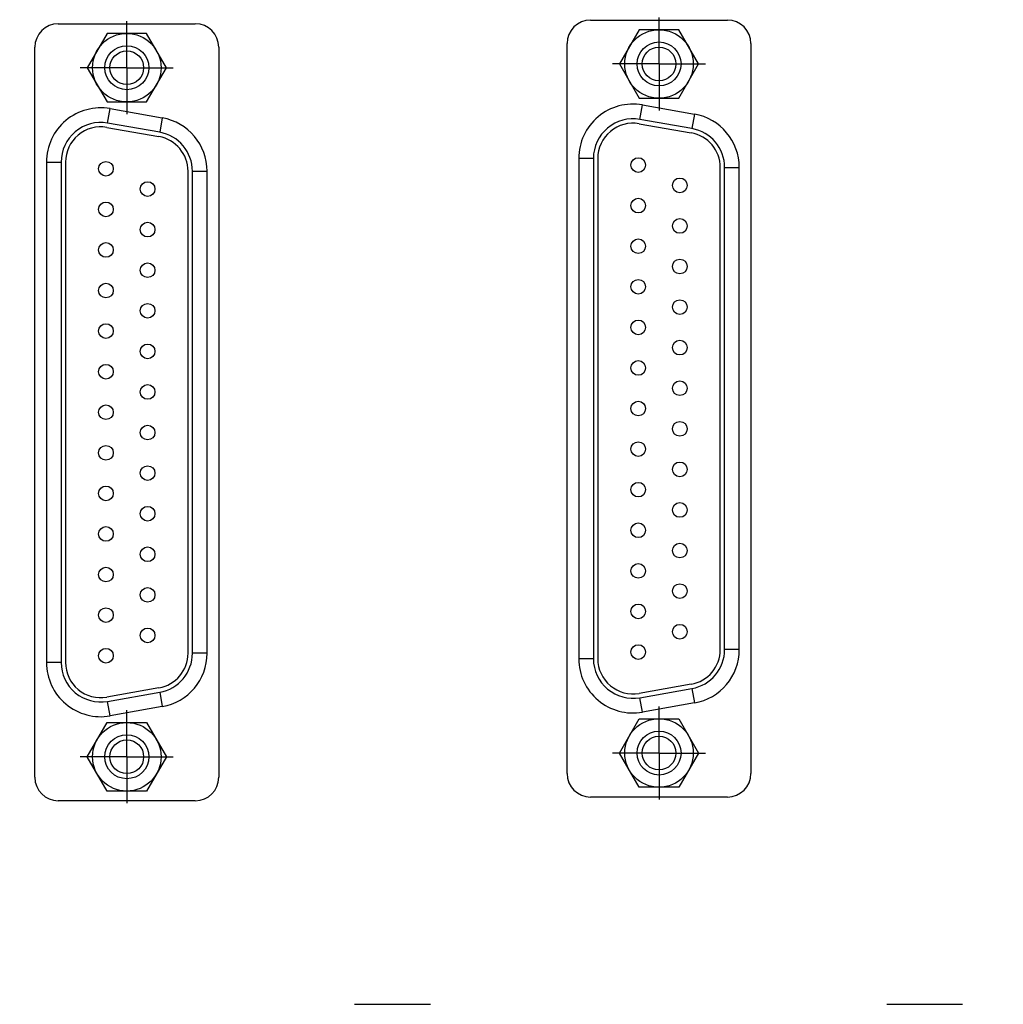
# Model space of a CAD drawing. Header units: inches. Extents: x 0 to 34, y 0 to 22.
# Tile 16 of 84: x 15.5 to 18.2, y 9.3 to 11.9. Entities that reach past the tile are written whole.
import ezdxf

# ---------------------------------------------------------------- set-up
doc = ezdxf.new("R2010")
doc.units = ezdxf.units.IN
doc.header["$LTSCALE"] = 1.87
doc.header["$MEASUREMENT"] = 0
doc.linetypes.add('CENTER', pattern=[0.6, 0.375, -0.075, 0.075, -0.075])
doc.layers.get('0').update_dxf_attribs({"linetype": 'CONTINUOUS'})
doc.layers.add('DEFAULT_1', color=7, linetype='CENTER')
doc.layers.add('DIMENSIONS', color=7, linetype='CONTINUOUS')
doc.styles.get("Standard").update_dxf_attribs({"font": 'txt', "width": 0.8})
doc.dimstyles.new('DIMSTYLE_2', dxfattribs={"dimtxt": 0.125, "dimasz": 0.18, "dimexe": 0.125, "dimexo": 0.0625, "dimgap": 0.03125, "dimtad": 0, "dimtih": 1, "dimtoh": 1, "dimdec": 3, "dimzin": 4, "dimdsep": 46, "dimtxsty": 'STANDARD', "dimblk": '_FILLED', "dimblk1": '_FILLED', "dimblk2": '_FILLED', "dimcen": 0.09, "dimadec": 0, "dimazin": 0, "dimtp": 0.001, "dimtm": 0.001, "dimtfac": 1, "dimtdec": 3, "dimtofl": 0, "dimtmove": 0, "dimatfit": 3, "dimldrblk": '_FILLED', "dimfxl": 1, "dimtolj": 1, "dimtzin": 4, "dimarcsym": 0})

# ---------------------------------------------------------------- blocks, each defined once
blk = doc.blocks.new('*D87')
at = {"layer": 'DIMENSIONS', "color": 2, "linetype": 'CONTINUOUS'}
blk.add_line((15.8061, 12.0049), (15.8061, 18.8345), dxfattribs=at)
at = {"layer": 'DIMENSIONS', "color": 2, "linetype": 'CONTINUOUS', "insert": (15.7436, 18.897), "char_height": 0.125, "width": 1.325, "attachment_point": 1, "rotation": 90, "line_spacing_factor": 0.9}
blk.add_mtext('3.866{\\Ftxt.shx;\\W1.000000;\\H0.125000; }[98.19]', dxfattribs=at)
blk = doc.blocks.new('_FILLED')
at = {"color": 0, "linetype": 'BYBLOCK'}
blk.add_solid([(0, 0), (-1, 0.174), (-1, -0.174)], dxfattribs=at)
blk = doc.blocks.new('*D92')
at = {"layer": 'DIMENSIONS', "color": 2, "linetype": 'CONTINUOUS'}
for p, q in [((22.3247, 9.5456), (22.3247, 6.949)), ((22.3247, 6.949), (22.1622, 6.8583)), ((22.1622, 6.8583), (22.1622, 6.4595))]:
    blk.add_line(p, q, dxfattribs=at)
at = {"layer": 'DIMENSIONS', "color": 2, "linetype": 'CONTINUOUS', "insert": (22.0997, 6.397), "char_height": 0.125, "width": 1.525, "attachment_point": 3, "rotation": 90, "line_spacing_factor": 0.9}
blk.add_mtext('10.385{\\Ftxt.shx;\\W1.000000;\\H0.125000; }[263.77]', dxfattribs=at)
blk = doc.blocks.new('*D93')
at = {"layer": 'DIMENSIONS', "color": 2, "linetype": 'CONTINUOUS'}
for p, q in [((22.3462, 11.1642), (22.3462, 6.9524)), ((22.3462, 6.9524), (22.4931, 6.8784)), ((22.4931, 6.8784), (22.4931, 6.4595))]:
    blk.add_line(p, q, dxfattribs=at)
at = {"layer": 'DIMENSIONS', "color": 2, "linetype": 'CONTINUOUS', "insert": (22.4306, 6.397), "char_height": 0.125, "width": 1.525, "attachment_point": 3, "rotation": 90, "line_spacing_factor": 0.9}
blk.add_mtext('10.406{\\Ftxt.shx;\\W1.000000;\\H0.125000; }[264.31]', dxfattribs=at)

msp = doc.modelspace()

# ---------------------------------------------------------------- linework, layer by layer
at = {"color": 7, "linetype": 'CONTINUOUS'}
for p, q in [((15.622, 11.9355), (15.9901, 11.9355)), ((17.052, 11.9455), (17.4201, 11.9455)), ((15.7529, 11.9095), (15.6997, 11.8174)), ((15.8593, 11.9095), (15.7529, 11.9095)), ((15.9124, 11.8174), (15.8593, 11.9095)), ((17.1829, 11.9195), (17.1297, 11.8274)), ((17.2893, 11.9195), (17.1829, 11.9195)), ((17.3424, 11.8274), (17.2893, 11.9195)), ((16.989, 9.9203), (16.989, 11.8825)), ((17.4831, 11.8825), (17.4831, 9.9203)), ((15.559, 9.9103), (15.559, 11.8725)), ((16.0531, 11.8725), (16.0531, 9.9103)), ((15.6997, 11.8174), (15.7529, 11.7252)), ((15.8593, 11.7252), (15.9124, 11.8174)), ((17.1297, 11.8274), (17.1829, 11.7352)), ((17.2893, 11.7352), (17.3424, 11.8274)), ((15.7529, 11.7252), (15.8593, 11.7252)), ((17.1829, 11.7352), (17.2893, 11.7352)), ((15.7544, 11.6685), (15.7613, 11.7073)), ((15.7613, 11.7073), (15.9014, 11.6826)), ((17.1844, 11.6785), (17.1913, 11.7173)), ((17.1913, 11.7173), (17.3314, 11.6926)), ((15.9014, 11.6826), (15.8946, 11.6438)), ((17.3246, 11.6538), (17.1844, 11.6785)), ((17.3314, 11.6926), (17.3246, 11.6538)), ((15.7524, 11.6569), (15.8926, 11.6321)), ((15.8946, 11.6438), (15.7544, 11.6685)), ((17.1824, 11.6669), (17.3226, 11.6421)), ((17.0203, 11.5738), (17.0597, 11.5738)), ((17.0203, 11.5738), (17.0203, 10.2289)), ((17.0597, 11.5738), (17.0597, 10.2289)), ((17.0715, 11.5738), (17.0715, 10.2289)), ((15.5903, 11.5638), (15.6297, 11.5638)), ((15.5903, 11.5638), (15.5903, 10.2189)), ((15.6297, 11.5638), (15.6297, 10.2189)), ((15.6415, 11.5638), (15.6415, 10.2189)), ((15.9706, 10.2436), (15.9706, 11.5391)), ((15.9824, 11.5391), (16.0218, 11.5391)), ((15.9824, 10.2436), (15.9824, 11.5391)), ((16.0218, 10.2436), (16.0218, 11.5391)), ((17.4006, 10.2536), (17.4006, 11.5491)), ((17.4124, 11.5491), (17.4518, 11.5491)), ((17.4124, 10.2536), (17.4124, 11.5491)), ((17.4518, 10.2536), (17.4518, 11.5491)), ((16.0218, 10.2436), (15.9824, 10.2436)), ((17.4518, 10.2536), (17.4124, 10.2536)), ((15.6297, 10.2189), (15.5903, 10.2189)), ((17.0597, 10.2289), (17.0203, 10.2289)), ((15.8926, 10.1506), (15.7524, 10.1259)), ((15.7544, 10.1142), (15.8946, 10.139)), ((15.8946, 10.139), (15.9014, 10.1002)), ((17.3226, 10.1606), (17.1824, 10.1359)), ((17.1844, 10.1242), (17.3246, 10.149)), ((17.3246, 10.149), (17.3314, 10.1102)), ((15.7613, 10.0755), (15.7544, 10.1142)), ((17.1913, 10.0855), (17.1844, 10.1242)), ((17.3314, 10.1102), (17.1913, 10.0855)), ((15.9014, 10.1002), (15.7613, 10.0755)), ((15.6997, 9.9654), (15.7529, 10.0575)), ((15.7529, 10.0575), (15.8593, 10.0575)), ((15.8593, 10.0575), (15.9124, 9.9654)), ((17.1297, 9.9754), (17.1829, 10.0675)), ((17.1829, 10.0675), (17.2893, 10.0675)), ((17.2893, 10.0675), (17.3424, 9.9754)), ((15.7529, 9.8733), (15.6997, 9.9654)), ((15.9124, 9.9654), (15.8593, 9.8733)), ((17.1829, 9.8833), (17.1297, 9.9754)), ((17.3424, 9.9754), (17.2893, 9.8833)), ((15.8593, 9.8733), (15.7529, 9.8733)), ((17.2893, 9.8833), (17.1829, 9.8833)), ((15.9901, 9.8473), (15.622, 9.8473)), ((17.4201, 9.8573), (17.052, 9.8573)), ((16.4177, 9.3001), (16.6217, 9.3001)), ((17.8477, 9.3001), (18.0517, 9.3001))]:
    msp.add_line(p, q, dxfattribs=at)
for centre, radius in [((15.8061, 11.8174), 0.0921), ((17.2361, 11.8274), 0.0921), ((17.2361, 11.8274), 0.0591), ((15.8061, 11.8174), 0.0591), ((15.8061, 11.8174), 0.0453), ((17.2361, 11.8274), 0.0453), ((15.7502, 11.5457), 0.0197), ((17.1802, 11.5557), 0.0197), ((17.292, 11.5012), 0.0197), ((15.862, 11.4912), 0.0197), ((17.1802, 11.4466), 0.0197), ((15.7502, 11.4366), 0.0197), ((17.292, 11.3921), 0.0197), ((15.862, 11.3821), 0.0197), ((17.1802, 11.3376), 0.0197), ((15.7502, 11.3276), 0.0197), ((17.292, 11.2831), 0.0197), ((15.862, 11.2731), 0.0197), ((17.1802, 11.2285), 0.0197), ((15.7502, 11.2185), 0.0197), ((15.862, 11.164), 0.0197), ((17.292, 11.174), 0.0197), ((15.7502, 11.1095), 0.0197), ((17.1802, 11.1195), 0.0197), ((15.862, 11.055), 0.0197), ((17.292, 11.065), 0.0197), ((15.7502, 11.0004), 0.0197), ((17.1802, 11.0104), 0.0197), ((15.862, 10.9459), 0.0197), ((17.292, 10.9559), 0.0197), ((15.7502, 10.8914), 0.0197), ((17.1802, 10.9014), 0.0197), ((15.862, 10.8368), 0.0197), ((17.292, 10.8468), 0.0197), ((15.7502, 10.7823), 0.0197), ((17.1802, 10.7923), 0.0197), ((15.862, 10.7278), 0.0197), ((17.292, 10.7378), 0.0197), ((15.7502, 10.6733), 0.0197), ((17.1802, 10.6833), 0.0197), ((15.862, 10.6187), 0.0197), ((17.292, 10.6287), 0.0197), ((17.1802, 10.5742), 0.0197), ((15.7502, 10.5642), 0.0197), ((17.292, 10.5197), 0.0197), ((15.862, 10.5097), 0.0197), ((17.1802, 10.4651), 0.0197), ((15.7502, 10.4551), 0.0197), ((17.292, 10.4106), 0.0197), ((15.862, 10.4006), 0.0197), ((17.1802, 10.3561), 0.0197), ((15.7502, 10.3461), 0.0197), ((17.292, 10.3016), 0.0197), ((15.862, 10.2916), 0.0197), ((15.7502, 10.237), 0.0197), ((17.1802, 10.247), 0.0197), ((15.8061, 9.9654), 0.0921), ((17.2361, 9.9754), 0.0921), ((17.2361, 9.9754), 0.0591), ((15.8061, 9.9654), 0.0591), ((15.8061, 9.9654), 0.0453), ((17.2361, 9.9754), 0.0453)]:
    msp.add_circle(centre, radius, dxfattribs=at)
for centre, radius, start, end in [((15.622, 11.8725), 0.063, 90, 180), ((15.9901, 11.8725), 0.063, 0, 90), ((17.052, 11.8825), 0.063, 90, 180), ((17.4201, 11.8825), 0.063, 0, 90), ((15.736, 11.5638), 0.1457, 80, 180), ((17.166, 11.5738), 0.1457, 80, 180), ((15.736, 11.5638), 0.1063, 80, 180), ((15.8761, 11.5391), 0.1457, 0, 80), ((17.166, 11.5738), 0.1063, 80, 180), ((17.3061, 11.5491), 0.1457, 0, 80), ((15.736, 11.5638), 0.0945, 80, 180), ((15.8761, 11.5391), 0.1063, 0, 80), ((17.166, 11.5738), 0.0945, 80, 180), ((17.3061, 11.5491), 0.1063, 0, 80), ((15.8761, 11.5391), 0.0945, 0, 80), ((17.3061, 11.5491), 0.0945, 0, 80), ((15.8761, 10.2436), 0.0945, 280, 360), ((15.8761, 10.2436), 0.1063, 280, 360), ((15.8761, 10.2436), 0.1457, 280, 360), ((17.3061, 10.2536), 0.0945, 280, 360), ((17.3061, 10.2536), 0.1063, 280, 360), ((17.3061, 10.2536), 0.1457, 280, 360), ((15.736, 10.2189), 0.1457, 180, 280), ((15.736, 10.2189), 0.1063, 180, 280), ((15.736, 10.2189), 0.0945, 180, 280), ((17.166, 10.2289), 0.1457, 180, 280), ((17.166, 10.2289), 0.1063, 180, 280), ((17.166, 10.2289), 0.0945, 180, 280), ((15.622, 9.9103), 0.063, 180, 270), ((15.9901, 9.9103), 0.063, 270, 360), ((17.052, 9.9203), 0.063, 180, 270), ((17.4201, 9.9203), 0.063, 270, 360)]:
    msp.add_arc(centre, radius, start, end, dxfattribs=at)
at = {"layer": 'DEFAULT_1', "color": 7, "linetype": 'CENTER'}
for p, q in [((15.8061, 11.8174), (15.8061, 11.9424)), ((17.2361, 11.8274), (17.2361, 11.9524)), ((15.8061, 11.8174), (15.6811, 11.8174)), ((15.8061, 11.8174), (15.9311, 11.8174)), ((15.8061, 11.8174), (15.8061, 11.6923)), ((17.2361, 11.8274), (17.1111, 11.8274)), ((17.2361, 11.8274), (17.3611, 11.8274)), ((17.2361, 11.8274), (17.2361, 11.7023)), ((15.8061, 9.9654), (15.8061, 10.0904)), ((17.2361, 9.9754), (17.2361, 10.1004)), ((15.8061, 9.9654), (15.6811, 9.9654)), ((15.8061, 9.9654), (15.9311, 9.9654)), ((15.8061, 9.9654), (15.8061, 9.8404)), ((17.2361, 9.9754), (17.1111, 9.9754)), ((17.2361, 9.9754), (17.3611, 9.9754)), ((17.2361, 9.9754), (17.2361, 9.8504))]:
    msp.add_line(p, q, dxfattribs=at)

# ---------------------------------------------------------------- dimensions: what is measured, and where the dimension line sits
at = {"layer": 'DIMENSIONS', "color": 2, "linetype": 'CONTINUOUS'}
for feature_location, offset, dtype, origin, picture, middle in [((15.8061, 12.0049), (0, 6.8297), 1, (11.9402, 11.9424), '*D87', (15.8061, 19.5595)), ((22.3461581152, 11.164238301), (0.1469216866, -4.7047007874), 0, (11.9401581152, 11.226738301), '*D93', (22.4930798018, 5.6345375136)), ((22.3246581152, 9.5455575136), (-0.1624978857, -3.08602), 0, (11.9401581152, 9.6080575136), '*D92', (22.1621602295, 5.6345375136))]:
    dim = msp.add_ordinate_dim(feature_location=feature_location, offset=offset, dtype=dtype, origin=origin, dimstyle='DIMSTYLE_2', dxfattribs=at)
    dim.commit()
    dim.dimension.update_dxf_attribs({"geometry": picture, "text_midpoint": middle})

doc.saveas('drawing.dxf')
